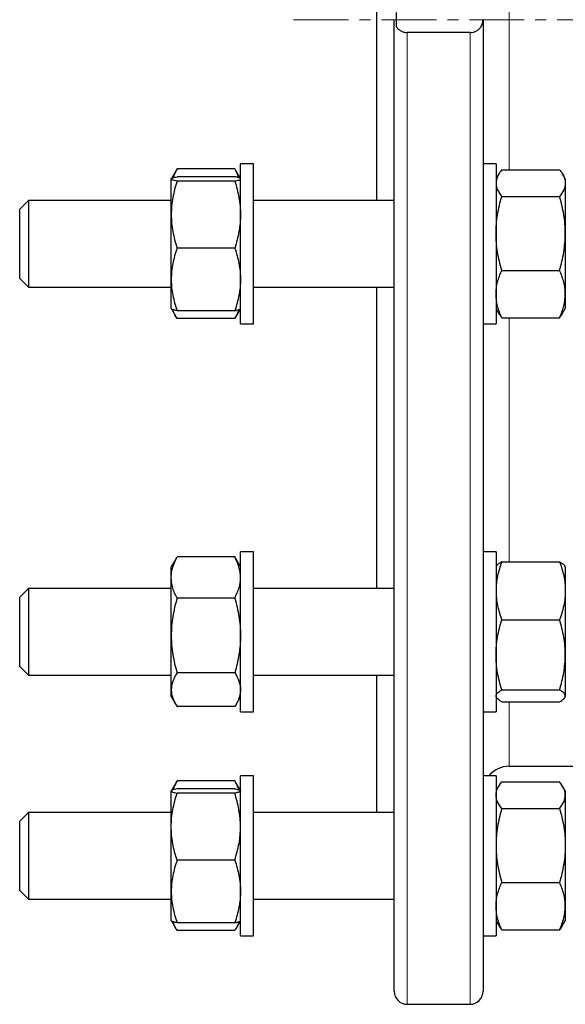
# Model space of a CAD drawing. Header units: millimetres. Extents: x 108 to 1084, y 38 to 949.
# Tile 6 of 9: x 724 to 850, y 480 to 707. Entities that reach past the tile are written whole.
import ezdxf

# ---------------------------------------------------------------- set-up
doc = ezdxf.new("R2010")
doc.units = ezdxf.units.MM
doc.linetypes.add('CENTERX2', pattern=[20.32, 12.7, -2.54, 2.54, -2.54])
doc.layers.add('FORMAT', color=7, linetype='Continuous')

msp = doc.modelspace()

# ---------------------------------------------------------------- linework, layer by layer
at = {"color": 7, "linetype": 'Continuous', "lineweight": 25}
for p, q in [((806.07, 665.24), (806.07, 748.77)), ((810.57, 705.35), (810.57, 708.66)), ((810.07, 482.51), (810.07, 707.01)), ((830.57, 707.01), (830.57, 482.51)), ((827.57, 704.03), (813.07, 704.03)), ((777.57, 673.74), (774.57, 673.74)), ((774.57, 638.42), (774.57, 673.74)), ((777.57, 638.42), (777.57, 673.74)), ((833.57, 673.74), (830.57, 673.74)), ((833.57, 673.74), (833.57, 636.74)), ((759.61, 672.04), (758.59, 670.28)), ((759.61, 672.03), (759.91, 672.53)), ((773.23, 672.53), (759.91, 672.53)), ((773.53, 672.03), (773.23, 672.53)), ((774.55, 670.28), (773.54, 672.04)), ((834.18, 671.3), (833.57, 670.24)), ((834.91, 672.34), (848.23, 672.34)), ((849.57, 670.24), (848.96, 671.3)), ((758.59, 670.27), (758.57, 670.24)), ((758.57, 670.22), (758.57, 670.24)), ((758.57, 661.98), (758.57, 670.22)), ((773.23, 670.72), (759.91, 670.72)), ((773.23, 669.72), (759.91, 669.72)), ((774.57, 670.24), (774.56, 670.27)), ((849.57, 670.24), (849.57, 669.26)), ((849.57, 669.26), (849.57, 657.63)), ((725.57, 665.24), (723.57, 663.24)), ((758.57, 665.24), (725.57, 665.24)), ((725.57, 665.24), (725.57, 645.24)), ((810.07, 665.24), (777.57, 665.24)), ((834.91, 666.18), (848.23, 666.18)), ((723.57, 647.24), (723.57, 663.24)), ((758.57, 647.01), (758.57, 661.98)), ((849.57, 657.63), (849.57, 643.61)), ((773.23, 654.24), (759.91, 654.24)), ((834.91, 649.08), (848.23, 649.08)), ((723.57, 647.24), (725.57, 645.24)), ((758.57, 640.24), (758.57, 647.01)), ((725.57, 645.24), (758.57, 645.24)), ((777.57, 645.24), (810.07, 645.24)), ((806.07, 575.59), (806.07, 645.24)), ((849.57, 643.61), (849.57, 640.24)), ((758.57, 640.24), (758.59, 640.21)), ((758.59, 640.21), (759.6, 638.45)), ((773.23, 639.77), (759.91, 639.77)), ((773.54, 638.45), (774.55, 640.21)), ((774.55, 640.21), (774.57, 640.24)), ((833.57, 640.24), (834.18, 639.19)), ((848.96, 639.19), (849.57, 640.24)), ((773.23, 637.95), (759.91, 637.95)), ((774.57, 636.74), (774.57, 638.42)), ((777.57, 636.74), (777.57, 638.42)), ((834.91, 638.14), (848.23, 638.14)), ((774.57, 636.74), (777.57, 636.74)), ((830.57, 636.74), (833.57, 636.74)), ((759.62, 582.37), (759.91, 582.88)), ((773.23, 582.88), (759.91, 582.88)), ((773.53, 582.37), (773.23, 582.88)), ((777.57, 584.09), (774.57, 584.09)), ((774.57, 547.09), (774.57, 584.09)), ((777.57, 547.09), (777.57, 584.09)), ((833.57, 584.09), (830.57, 584.09)), ((833.57, 584.09), (833.57, 547.09)), ((759.61, 582.38), (758.57, 580.59)), ((758.57, 578.12), (758.57, 580.59)), ((774.57, 580.59), (773.54, 582.38)), ((833.69, 580.78), (833.57, 580.59)), ((834.91, 581.77), (848.23, 581.77)), ((849.57, 580.59), (849.46, 580.78)), ((849.57, 580.59), (849.57, 575.05)), ((758.57, 564.72), (758.57, 578.12)), ((725.57, 575.59), (723.57, 573.59)), ((758.57, 575.59), (725.57, 575.59)), ((725.57, 575.59), (725.57, 555.59)), ((810.07, 575.59), (777.57, 575.59)), ((723.57, 557.59), (723.57, 573.59)), ((773.23, 573.37), (759.91, 573.37)), ((849.57, 575.05), (849.57, 560.25)), ((834.91, 568.34), (848.23, 568.34)), ((758.57, 552.18), (758.57, 564.72)), ((849.57, 560.25), (849.57, 550.78)), ((723.57, 557.59), (725.57, 555.59)), ((725.57, 555.59), (758.57, 555.59)), ((773.23, 556.07), (759.91, 556.07)), ((777.57, 555.59), (810.07, 555.59)), ((806.07, 523.82), (806.07, 555.59)), ((758.57, 550.59), (758.57, 552.18)), ((758.57, 550.59), (759.61, 548.79)), ((773.54, 548.79), (774.57, 550.59)), ((833.57, 550.59), (833.69, 550.39)), ((834.91, 552.15), (848.23, 552.15)), ((849.46, 550.39), (849.57, 550.59)), ((849.57, 550.78), (849.57, 550.59)), ((773.23, 548.29), (759.91, 548.29)), ((834.91, 549.4), (848.23, 549.4)), ((774.57, 547.09), (777.57, 547.09)), ((830.57, 547.09), (833.57, 547.09)), ((836.57, 534.51), (883.01, 534.51)), ((759.61, 530.62), (758.6, 528.87)), ((759.62, 530.61), (759.91, 531.11)), ((773.23, 531.11), (759.91, 531.11)), ((773.53, 530.61), (773.23, 531.11)), ((774.54, 528.87), (773.54, 530.62)), ((777.57, 532.32), (774.57, 532.32)), ((774.57, 495.32), (774.57, 532.32)), ((777.57, 495.32), (777.57, 532.32)), ((833.57, 532.32), (830.57, 532.32)), ((833.57, 532.32), (833.57, 495.32)), ((834.91, 530.92), (848.23, 530.92)), ((758.59, 528.85), (758.57, 528.82)), ((758.57, 528.8), (758.57, 528.82)), ((758.57, 520.56), (758.57, 528.8)), ((773.23, 529.3), (759.91, 529.3)), ((773.23, 528.3), (759.91, 528.3)), ((774.57, 528.82), (774.55, 528.85)), ((834.18, 529.88), (833.57, 528.82)), ((849.57, 528.82), (848.96, 529.88)), ((849.57, 528.82), (849.57, 527.84)), ((849.57, 527.84), (849.57, 516.21)), ((725.57, 523.82), (723.57, 521.82)), ((758.57, 523.82), (725.57, 523.82)), ((725.57, 523.82), (725.57, 503.82)), ((810.07, 523.82), (777.57, 523.82)), ((834.91, 524.76), (848.23, 524.76)), ((723.57, 505.82), (723.57, 521.82)), ((758.57, 505.58), (758.57, 520.56)), ((849.57, 516.21), (849.57, 502.19)), ((773.23, 512.82), (759.91, 512.82)), ((834.91, 507.66), (848.23, 507.66)), ((723.57, 505.82), (725.57, 503.82)), ((758.57, 498.82), (758.57, 505.58)), ((725.57, 503.82), (758.57, 503.82)), ((777.57, 503.82), (810.07, 503.82)), ((849.57, 502.19), (849.57, 498.82)), ((758.57, 498.82), (758.59, 498.79)), ((758.59, 498.79), (759.61, 497.03)), ((773.23, 498.35), (759.91, 498.35)), ((773.54, 497.03), (774.55, 498.79)), ((774.55, 498.79), (774.57, 498.82)), ((833.57, 498.82), (834.18, 497.76)), ((848.96, 497.76), (849.57, 498.82)), ((773.23, 496.53), (759.91, 496.53)), ((834.91, 496.72), (848.23, 496.72)), ((774.57, 495.32), (777.57, 495.32)), ((830.57, 495.32), (833.57, 495.32)), ((813.07, 479.51), (827.57, 479.51))]:
    msp.add_line(p, q, dxfattribs=at)
at = {"color": 8, "linetype": 'Continuous', "lineweight": 18}
for p, q in [((836.57, 742.58), (836.57, 672.34)), ((813.07, 704.03), (813.07, 479.51)), ((827.57, 479.51), (827.57, 704.03)), ((836.57, 638.14), (836.57, 581.77)), ((836.57, 549.4), (836.57, 534.51))]:
    msp.add_line(p, q, dxfattribs=at)
at = {"color": 7, "linetype": 'Continuous', "lineweight": 25}
for centre, radius, start, end in [((836.57, 528.51), 6, 90, 140.5202), ((813.07, 482.51), 3, 180, 270), ((827.57, 482.51), 3, 270, 360)]:
    msp.add_arc(centre, radius, start, end, dxfattribs=at)
for points, knots in [([(810.57, 705.35), (810.69, 705.18), (810.83, 705.01), (811.15, 704.7), (811.34, 704.56), (811.66, 704.37), (811.77, 704.32), (812.01, 704.22), (812.13, 704.17), (812.52, 704.07), (812.79, 704.03), (813.07, 704.03)], [0, 0, 0, 0, 0.25, 0.25, 0.5, 0.5, 0.625, 0.625, 0.75, 0.75, 1, 1, 1, 1]), ([(827.57, 704.03), (827.81, 704.03), (828.05, 704.05), (828.5, 704.16), (828.71, 704.24), (829.11, 704.43), (829.28, 704.55), (829.6, 704.8), (829.74, 704.94), (830.11, 705.37), (830.28, 705.68), (830.52, 706.34), (830.57, 706.67), (830.57, 707.01)], [0, 0, 0, 0, 0.125, 0.125, 0.25, 0.25, 0.375, 0.375, 0.5, 0.5, 0.75, 0.75, 1, 1, 1, 1]), ([(759.91, 672.53), (759.78, 672.28), (759.52, 671.77), (759.23, 671.09), (759.09, 670.67), (759.04, 670.5)], [0, 0, 0, 0, 0.381898, 0.763903, 1, 1, 1, 1]), ([(773.23, 672.53), (773.36, 672.28), (773.62, 671.77), (773.91, 671.09), (774.05, 670.67), (774.1, 670.5)], [0, 0, 0, 0, 0.381898, 0.763903, 1, 1, 1, 1]), ([(834.91, 672.34), (834.71, 672.09), (834.52, 671.84), (834.19, 671.33), (834.05, 671.07), (833.7, 670.3), (833.57, 669.78), (833.57, 669.26)], [0, 0, 0, 0, 0.25, 0.25, 0.5, 0.5, 1, 1, 1, 1]), ([(848.23, 672.34), (848.43, 672.09), (848.62, 671.84), (848.95, 671.33), (849.1, 671.07), (849.45, 670.3), (849.57, 669.78), (849.57, 669.26)], [0, 0, 0, 0, 0.25, 0.25, 0.5, 0.5, 1, 1, 1, 1]), ([(758.57, 670.22), (758.57, 670.26), (758.6, 670.3), (758.73, 670.39), (758.82, 670.43), (759.17, 670.56), (759.51, 670.64), (759.91, 670.72)], [0, 0, 0, 0, 0.25, 0.25, 0.5, 0.5, 1, 1, 1, 1]), ([(759.91, 669.72), (759.71, 669.76), (759.52, 669.8), (759.19, 669.88), (759.05, 669.92), (758.7, 670.05), (758.57, 670.13), (758.57, 670.22)], [0, 0, 0, 0, 0.25, 0.25, 0.5, 0.5, 1, 1, 1, 1]), ([(759.91, 669.72), (759.5, 668.45), (759.17, 667.18), (758.7, 664.6), (758.57, 663.3), (758.57, 661.98)], [0, 0, 0, 0, 0.5, 0.5, 1, 1, 1, 1]), ([(774.55, 670.27), (774.55, 670.27), (774.54, 670.3), (774.46, 670.36), (774.29, 670.45), (774.01, 670.54), (773.66, 670.63), (773.38, 670.69), (773.23, 670.72)], [0, 0, 0, 0, 0.039319, 0.188352, 0.390253, 0.592174, 0.796078, 1, 1, 1, 1]), ([(773.23, 669.72), (773.43, 669.76), (773.62, 669.8), (773.95, 669.88), (774.1, 669.92), (774.45, 670.05), (774.57, 670.13), (774.57, 670.22)], [0, 0, 0, 0, 0.25, 0.25, 0.5, 0.5, 1, 1, 1, 1]), ([(773.23, 669.72), (773.64, 668.45), (773.98, 667.18), (774.44, 664.6), (774.57, 663.3), (774.57, 661.98)], [0, 0, 0, 0, 0.5, 0.5, 1, 1, 1, 1]), ([(833.57, 669.26), (833.57, 669), (833.6, 668.74), (833.73, 668.21), (833.82, 667.95), (834.17, 667.18), (834.51, 666.68), (834.91, 666.18)], [0, 0, 0, 0, 0.25, 0.25, 0.5, 0.5, 1, 1, 1, 1]), ([(849.57, 669.26), (849.57, 669), (849.54, 668.74), (849.42, 668.21), (849.32, 667.95), (848.97, 667.18), (848.64, 666.68), (848.23, 666.18)], [0, 0, 0, 0, 0.25, 0.25, 0.5, 0.5, 1, 1, 1, 1]), ([(833.57, 657.63), (833.57, 658.35), (833.6, 659.08), (833.73, 660.52), (833.82, 661.24), (834.17, 663.38), (834.5, 664.78), (834.91, 666.18)], [0, 0, 0, 0, 0.25, 0.25, 0.5, 0.5, 1, 1, 1, 1]), ([(849.57, 657.63), (849.57, 658.35), (849.54, 659.08), (849.42, 660.52), (849.33, 661.24), (848.98, 663.38), (848.64, 664.78), (848.23, 666.18)], [0, 0, 0, 0, 0.25, 0.25, 0.5, 0.5, 1, 1, 1, 1]), ([(758.57, 661.98), (758.57, 661.32), (758.6, 660.66), (758.73, 659.36), (758.82, 658.71), (759.17, 656.78), (759.5, 655.51), (759.91, 654.24)], [0, 0, 0, 0, 0.25, 0.25, 0.5, 0.5, 1, 1, 1, 1]), ([(774.57, 661.98), (774.57, 661.32), (774.54, 660.66), (774.42, 659.36), (774.33, 658.71), (773.98, 656.78), (773.64, 655.51), (773.23, 654.24)], [0, 0, 0, 0, 0.25, 0.25, 0.5, 0.5, 1, 1, 1, 1]), ([(834.91, 649.08), (834.5, 650.48), (834.17, 651.88), (833.7, 654.73), (833.57, 656.17), (833.57, 657.63)], [0, 0, 0, 0, 0.5, 0.5, 1, 1, 1, 1]), ([(848.23, 649.08), (848.64, 650.48), (848.98, 651.88), (849.44, 654.73), (849.57, 656.17), (849.57, 657.63)], [0, 0, 0, 0, 0.5, 0.5, 1, 1, 1, 1]), ([(759.91, 654.24), (759.5, 653.06), (759.17, 651.87), (758.7, 649.46), (758.57, 648.24), (758.57, 647.01)], [0, 0, 0, 0, 0.5, 0.5, 1, 1, 1, 1]), ([(773.23, 654.24), (773.64, 653.06), (773.98, 651.87), (774.44, 649.46), (774.57, 648.24), (774.57, 647.01)], [0, 0, 0, 0, 0.5, 0.5, 1, 1, 1, 1]), ([(833.57, 643.61), (833.57, 644.07), (833.6, 644.54), (833.73, 645.46), (833.82, 645.92), (834.17, 647.29), (834.5, 648.18), (834.91, 649.08)], [0, 0, 0, 0, 0.25, 0.25, 0.5, 0.5, 1, 1, 1, 1]), ([(849.57, 643.61), (849.57, 644.07), (849.54, 644.54), (849.42, 645.46), (849.33, 645.92), (848.98, 647.29), (848.64, 648.18), (848.23, 649.08)], [0, 0, 0, 0, 0.25, 0.25, 0.5, 0.5, 1, 1, 1, 1]), ([(758.57, 647.01), (758.57, 646.39), (758.6, 645.77), (758.73, 644.55), (758.82, 643.95), (759.17, 642.14), (759.5, 640.95), (759.91, 639.77)], [0, 0, 0, 0, 0.25, 0.25, 0.5, 0.5, 1, 1, 1, 1]), ([(774.57, 647.01), (774.57, 646.39), (774.54, 645.77), (774.42, 644.55), (774.33, 643.95), (773.98, 642.14), (773.64, 640.95), (773.23, 639.77)], [0, 0, 0, 0, 0.25, 0.25, 0.5, 0.5, 1, 1, 1, 1]), ([(834.91, 638.14), (834.5, 639.04), (834.17, 639.94), (833.7, 641.76), (833.57, 642.68), (833.57, 643.61)], [0, 0, 0, 0, 0.5, 0.5, 1, 1, 1, 1]), ([(848.23, 638.14), (848.64, 639.04), (848.98, 639.94), (849.44, 641.76), (849.57, 642.68), (849.57, 643.61)], [0, 0, 0, 0, 0.5, 0.5, 1, 1, 1, 1]), ([(759.91, 639.77), (759.81, 639.79), (759.61, 639.83), (759.3, 639.9), (759, 639.99), (758.76, 640.08), (758.62, 640.16), (758.6, 640.2), (758.6, 640.22)], [0, 0, 0, 0, 0.142612, 0.285333, 0.490112, 0.69487, 0.902162, 1, 1, 1, 1]), ([(759.91, 637.95), (759.81, 638.11), (759.61, 638.44), (759.3, 639.01), (759.05, 639.54), (758.93, 639.91), (758.89, 640.04)], [0, 0, 0, 0, 0.237609, 0.475398, 0.816585, 1, 1, 1, 1]), ([(773.23, 639.77), (773.33, 639.79), (773.54, 639.83), (773.84, 639.9), (774.14, 639.99), (774.38, 640.08), (774.52, 640.16), (774.54, 640.2), (774.54, 640.22)], [0, 0, 0, 0, 0.142612, 0.285333, 0.490112, 0.69487, 0.902162, 1, 1, 1, 1]), ([(773.23, 637.95), (773.33, 638.11), (773.54, 638.44), (773.84, 639.01), (774.1, 639.54), (774.21, 639.91), (774.25, 640.04)], [0, 0, 0, 0, 0.237609, 0.475398, 0.816585, 1, 1, 1, 1]), ([(834.18, 639.19), (834.28, 639.03), (834.49, 638.67), (834.77, 638.33), (834.91, 638.14)], [0, 0, 0, 0, 0.467604, 1, 1, 1, 1]), ([(848.96, 639.19), (848.86, 639.03), (848.65, 638.67), (848.38, 638.33), (848.23, 638.14)], [0, 0, 0, 0, 0.467604, 1, 1, 1, 1]), ([(758.57, 578.12), (758.57, 578.52), (758.6, 578.93), (758.73, 579.74), (758.82, 580.14), (759.17, 581.33), (759.51, 582.11), (759.91, 582.88)], [0, 0, 0, 0, 0.25, 0.25, 0.5, 0.5, 1, 1, 1, 1]), ([(774.57, 578.12), (774.57, 578.52), (774.54, 578.93), (774.42, 579.74), (774.32, 580.14), (773.97, 581.33), (773.64, 582.11), (773.23, 582.88)], [0, 0, 0, 0, 0.25, 0.25, 0.5, 0.5, 1, 1, 1, 1]), ([(834.91, 581.77), (834.71, 581.23), (834.52, 580.67), (834.19, 579.56), (834.05, 579), (833.7, 577.32), (833.57, 576.19), (833.57, 575.05)], [0, 0, 0, 0, 0.25, 0.25, 0.5, 0.5, 1, 1, 1, 1]), ([(834.91, 581.77), (834.78, 581.7), (834.52, 581.55), (834.2, 581.32), (833.93, 581.1), (833.76, 580.91), (833.71, 580.81), (833.69, 580.78)], [0, 0, 0, 0, 0.227781, 0.455626, 0.683352, 0.915379, 1, 1, 1, 1]), ([(848.23, 581.77), (848.43, 581.23), (848.62, 580.67), (848.95, 579.56), (849.1, 579), (849.45, 577.32), (849.57, 576.19), (849.57, 575.05)], [0, 0, 0, 0, 0.25, 0.25, 0.5, 0.5, 1, 1, 1, 1]), ([(848.23, 581.77), (848.36, 581.7), (848.62, 581.55), (848.95, 581.32), (849.21, 581.1), (849.38, 580.91), (849.44, 580.81), (849.45, 580.78)], [0, 0, 0, 0, 0.227781, 0.455626, 0.683352, 0.915379, 1, 1, 1, 1]), ([(759.91, 573.37), (759.71, 573.75), (759.52, 574.14), (759.19, 574.93), (759.05, 575.33), (758.7, 576.52), (758.57, 577.32), (758.57, 578.12)], [0, 0, 0, 0, 0.25, 0.25, 0.5, 0.5, 1, 1, 1, 1]), ([(773.23, 573.37), (773.43, 573.75), (773.62, 574.14), (773.95, 574.93), (774.1, 575.33), (774.45, 576.52), (774.57, 577.32), (774.57, 578.12)], [0, 0, 0, 0, 0.25, 0.25, 0.5, 0.5, 1, 1, 1, 1]), ([(759.91, 573.37), (759.5, 571.95), (759.17, 570.53), (758.7, 567.65), (758.57, 566.19), (758.57, 564.72)], [0, 0, 0, 0, 0.5, 0.5, 1, 1, 1, 1]), ([(773.23, 573.37), (773.64, 571.95), (773.98, 570.53), (774.44, 567.65), (774.57, 566.19), (774.57, 564.72)], [0, 0, 0, 0, 0.5, 0.5, 1, 1, 1, 1]), ([(833.57, 575.05), (833.57, 574.49), (833.6, 573.92), (833.73, 572.77), (833.82, 572.21), (834.17, 570.52), (834.51, 569.42), (834.91, 568.34)], [0, 0, 0, 0, 0.25, 0.25, 0.5, 0.5, 1, 1, 1, 1]), ([(849.57, 575.05), (849.57, 574.49), (849.54, 573.92), (849.42, 572.77), (849.32, 572.21), (848.97, 570.52), (848.64, 569.42), (848.23, 568.34)], [0, 0, 0, 0, 0.25, 0.25, 0.5, 0.5, 1, 1, 1, 1]), ([(833.57, 560.25), (833.57, 560.93), (833.6, 561.62), (833.73, 562.99), (833.82, 563.66), (834.17, 565.69), (834.5, 567.02), (834.91, 568.34)], [0, 0, 0, 0, 0.25, 0.25, 0.5, 0.5, 1, 1, 1, 1]), ([(849.57, 560.25), (849.57, 560.93), (849.54, 561.62), (849.42, 562.99), (849.33, 563.66), (848.98, 565.69), (848.64, 567.02), (848.23, 568.34)], [0, 0, 0, 0, 0.25, 0.25, 0.5, 0.5, 1, 1, 1, 1]), ([(758.57, 564.72), (758.57, 563.99), (758.6, 563.25), (758.73, 561.79), (758.82, 561.07), (759.17, 558.91), (759.5, 557.49), (759.91, 556.07)], [0, 0, 0, 0, 0.25, 0.25, 0.5, 0.5, 1, 1, 1, 1]), ([(774.57, 564.72), (774.57, 563.99), (774.54, 563.25), (774.42, 561.79), (774.33, 561.07), (773.98, 558.91), (773.64, 557.49), (773.23, 556.07)], [0, 0, 0, 0, 0.25, 0.25, 0.5, 0.5, 1, 1, 1, 1]), ([(834.91, 552.15), (834.5, 553.48), (834.17, 554.81), (833.7, 557.51), (833.57, 558.87), (833.57, 560.25)], [0, 0, 0, 0, 0.5, 0.5, 1, 1, 1, 1]), ([(848.23, 552.15), (848.64, 553.48), (848.98, 554.81), (849.44, 557.51), (849.57, 558.87), (849.57, 560.25)], [0, 0, 0, 0, 0.5, 0.5, 1, 1, 1, 1]), ([(759.91, 556.07), (759.5, 555.44), (759.17, 554.8), (758.7, 553.5), (758.57, 552.85), (758.57, 552.18)], [0, 0, 0, 0, 0.5, 0.5, 1, 1, 1, 1]), ([(773.23, 556.07), (773.64, 555.44), (773.98, 554.8), (774.44, 553.5), (774.57, 552.85), (774.57, 552.18)], [0, 0, 0, 0, 0.5, 0.5, 1, 1, 1, 1]), ([(758.57, 552.18), (758.57, 551.85), (758.6, 551.52), (758.73, 550.87), (758.82, 550.54), (759.17, 549.57), (759.5, 548.93), (759.91, 548.29)], [0, 0, 0, 0, 0.25, 0.25, 0.5, 0.5, 1, 1, 1, 1]), ([(774.57, 552.18), (774.57, 551.85), (774.54, 551.52), (774.42, 550.87), (774.33, 550.54), (773.98, 549.57), (773.64, 548.93), (773.23, 548.29)], [0, 0, 0, 0, 0.25, 0.25, 0.5, 0.5, 1, 1, 1, 1]), ([(833.57, 550.78), (833.57, 550.89), (833.6, 551.01), (833.73, 551.24), (833.82, 551.36), (834.17, 551.7), (834.5, 551.93), (834.91, 552.15)], [0, 0, 0, 0, 0.25, 0.25, 0.5, 0.5, 1, 1, 1, 1]), ([(834.91, 549.4), (834.5, 549.62), (834.17, 549.85), (833.7, 550.31), (833.57, 550.54), (833.57, 550.78)], [0, 0, 0, 0, 0.5, 0.5, 1, 1, 1, 1]), ([(849.57, 550.78), (849.57, 550.89), (849.54, 551.01), (849.42, 551.24), (849.33, 551.36), (848.98, 551.7), (848.64, 551.93), (848.23, 552.15)], [0, 0, 0, 0, 0.25, 0.25, 0.5, 0.5, 1, 1, 1, 1]), ([(848.23, 549.4), (848.64, 549.62), (848.98, 549.85), (849.44, 550.31), (849.57, 550.54), (849.57, 550.78)], [0, 0, 0, 0, 0.5, 0.5, 1, 1, 1, 1]), ([(759.91, 531.11), (759.78, 530.86), (759.52, 530.35), (759.23, 529.67), (759.09, 529.24), (759.04, 529.08)], [0, 0, 0, 0, 0.38201, 0.764129, 1, 1, 1, 1]), ([(773.23, 531.11), (773.36, 530.86), (773.62, 530.35), (773.91, 529.67), (774.05, 529.24), (774.1, 529.08)], [0, 0, 0, 0, 0.38201, 0.764129, 1, 1, 1, 1]), ([(833.57, 527.84), (833.57, 528.1), (833.6, 528.36), (833.73, 528.88), (833.82, 529.14), (834.17, 529.91), (834.5, 530.42), (834.91, 530.92)], [0, 0, 0, 0, 0.25, 0.25, 0.5, 0.5, 1, 1, 1, 1]), ([(849.57, 527.84), (849.57, 528.1), (849.54, 528.36), (849.42, 528.88), (849.33, 529.14), (848.98, 529.91), (848.64, 530.42), (848.23, 530.92)], [0, 0, 0, 0, 0.25, 0.25, 0.5, 0.5, 1, 1, 1, 1]), ([(759.91, 529.3), (759.5, 529.21), (759.17, 529.13), (758.7, 528.97), (758.57, 528.88), (758.57, 528.8)], [0, 0, 0, 0, 0.5, 0.5, 1, 1, 1, 1]), ([(758.57, 528.8), (758.57, 528.75), (758.6, 528.71), (758.73, 528.63), (758.82, 528.59), (759.17, 528.46), (759.5, 528.38), (759.91, 528.3)], [0, 0, 0, 0, 0.25, 0.25, 0.5, 0.5, 1, 1, 1, 1]), ([(758.57, 520.56), (758.57, 521.21), (758.6, 521.87), (758.73, 523.19), (758.82, 523.84), (759.17, 525.78), (759.51, 527.05), (759.91, 528.3)], [0, 0, 0, 0, 0.25, 0.25, 0.5, 0.5, 1, 1, 1, 1]), ([(773.23, 529.3), (773.36, 529.27), (773.62, 529.22), (773.95, 529.13), (774.22, 529.05), (774.41, 528.97), (774.53, 528.9), (774.54, 528.86), (774.55, 528.85)], [0, 0, 0, 0, 0.183182, 0.366417, 0.549556, 0.736153, 0.922869, 1, 1, 1, 1]), ([(774.57, 528.8), (774.57, 528.75), (774.54, 528.71), (774.42, 528.63), (774.33, 528.59), (773.98, 528.46), (773.64, 528.38), (773.23, 528.3)], [0, 0, 0, 0, 0.25, 0.25, 0.5, 0.5, 1, 1, 1, 1]), ([(774.57, 520.56), (774.57, 521.21), (774.54, 521.87), (774.42, 523.19), (774.32, 523.84), (773.97, 525.78), (773.64, 527.05), (773.23, 528.3)], [0, 0, 0, 0, 0.25, 0.25, 0.5, 0.5, 1, 1, 1, 1]), ([(834.91, 524.76), (834.5, 525.26), (834.17, 525.77), (833.7, 526.79), (833.57, 527.31), (833.57, 527.84)], [0, 0, 0, 0, 0.5, 0.5, 1, 1, 1, 1]), ([(848.23, 524.76), (848.64, 525.26), (848.98, 525.77), (849.44, 526.79), (849.57, 527.31), (849.57, 527.84)], [0, 0, 0, 0, 0.5, 0.5, 1, 1, 1, 1]), ([(834.91, 524.76), (834.71, 524.06), (834.52, 523.36), (834.19, 521.94), (834.05, 521.23), (833.7, 519.09), (833.57, 517.65), (833.57, 516.21)], [0, 0, 0, 0, 0.25, 0.25, 0.5, 0.5, 1, 1, 1, 1]), ([(848.23, 524.76), (848.43, 524.06), (848.62, 523.36), (848.95, 521.94), (849.1, 521.23), (849.45, 519.09), (849.57, 517.65), (849.57, 516.21)], [0, 0, 0, 0, 0.25, 0.25, 0.5, 0.5, 1, 1, 1, 1]), ([(759.91, 512.82), (759.71, 513.45), (759.52, 514.09), (759.19, 515.37), (759.05, 516.02), (758.7, 517.95), (758.57, 519.25), (758.57, 520.56)], [0, 0, 0, 0, 0.25, 0.25, 0.5, 0.5, 1, 1, 1, 1]), ([(773.23, 512.82), (773.43, 513.45), (773.62, 514.09), (773.95, 515.37), (774.1, 516.02), (774.45, 517.95), (774.57, 519.25), (774.57, 520.56)], [0, 0, 0, 0, 0.25, 0.25, 0.5, 0.5, 1, 1, 1, 1]), ([(833.57, 516.21), (833.57, 515.48), (833.6, 514.76), (833.73, 513.3), (833.82, 512.58), (834.17, 510.44), (834.51, 509.04), (834.91, 507.66)], [0, 0, 0, 0, 0.25, 0.25, 0.5, 0.5, 1, 1, 1, 1]), ([(849.57, 516.21), (849.57, 515.48), (849.54, 514.76), (849.42, 513.3), (849.32, 512.58), (848.97, 510.44), (848.64, 509.04), (848.23, 507.66)], [0, 0, 0, 0, 0.25, 0.25, 0.5, 0.5, 1, 1, 1, 1]), ([(759.91, 512.82), (759.5, 511.64), (759.17, 510.45), (758.7, 508.04), (758.57, 506.82), (758.57, 505.58)], [0, 0, 0, 0, 0.5, 0.5, 1, 1, 1, 1]), ([(773.23, 512.82), (773.64, 511.64), (773.98, 510.45), (774.44, 508.04), (774.57, 506.82), (774.57, 505.58)], [0, 0, 0, 0, 0.5, 0.5, 1, 1, 1, 1]), ([(833.57, 502.19), (833.57, 502.65), (833.6, 503.12), (833.73, 504.04), (833.82, 504.5), (834.17, 505.86), (834.5, 506.76), (834.91, 507.66)], [0, 0, 0, 0, 0.25, 0.25, 0.5, 0.5, 1, 1, 1, 1]), ([(849.57, 502.19), (849.57, 502.65), (849.54, 503.12), (849.42, 504.04), (849.33, 504.5), (848.98, 505.86), (848.64, 506.76), (848.23, 507.66)], [0, 0, 0, 0, 0.25, 0.25, 0.5, 0.5, 1, 1, 1, 1]), ([(758.57, 505.58), (758.57, 504.97), (758.6, 504.35), (758.73, 503.13), (758.82, 502.53), (759.17, 500.72), (759.5, 499.53), (759.91, 498.35)], [0, 0, 0, 0, 0.25, 0.25, 0.5, 0.5, 1, 1, 1, 1]), ([(774.57, 505.58), (774.57, 504.97), (774.54, 504.35), (774.42, 503.13), (774.33, 502.53), (773.98, 500.72), (773.64, 499.53), (773.23, 498.35)], [0, 0, 0, 0, 0.25, 0.25, 0.5, 0.5, 1, 1, 1, 1]), ([(834.91, 496.72), (834.5, 497.62), (834.17, 498.52), (833.7, 500.34), (833.57, 501.26), (833.57, 502.19)], [0, 0, 0, 0, 0.5, 0.5, 1, 1, 1, 1]), ([(848.23, 496.72), (848.64, 497.62), (848.98, 498.52), (849.44, 500.34), (849.57, 501.26), (849.57, 502.19)], [0, 0, 0, 0, 0.5, 0.5, 1, 1, 1, 1]), ([(759.91, 498.35), (759.78, 498.37), (759.52, 498.43), (759.2, 498.51), (758.92, 498.59), (758.73, 498.68), (758.62, 498.74), (758.6, 498.78), (758.6, 498.8)], [0, 0, 0, 0, 0.183182, 0.366417, 0.549556, 0.736153, 0.922869, 1, 1, 1, 1]), ([(758.88, 498.61), (758.91, 498.52), (759.04, 498.12), (759.37, 497.42), (759.73, 496.83), (759.91, 496.53)], [0, 0, 0, 0, 0.132809, 0.566363, 1, 1, 1, 1]), ([(773.23, 498.35), (773.36, 498.37), (773.62, 498.43), (773.95, 498.51), (774.22, 498.59), (774.41, 498.68), (774.53, 498.74), (774.54, 498.78), (774.55, 498.8)], [0, 0, 0, 0, 0.183182, 0.366417, 0.549556, 0.736153, 0.922869, 1, 1, 1, 1]), ([(774.26, 498.61), (774.23, 498.52), (774.1, 498.12), (773.77, 497.42), (773.41, 496.83), (773.23, 496.53)], [0, 0, 0, 0, 0.132809, 0.566363, 1, 1, 1, 1]), ([(834.19, 497.77), (834.26, 497.66), (834.45, 497.3), (834.72, 496.96), (834.91, 496.72)], [0, 0, 0, 0, 0.319957, 1, 1, 1, 1]), ([(848.95, 497.77), (848.89, 497.66), (848.69, 497.3), (848.42, 496.96), (848.23, 496.72)], [0, 0, 0, 0, 0.319957, 1, 1, 1, 1])]:
    msp.add_open_spline(points, degree=3, knots=knots, dxfattribs=at)
at = {"layer": 'FORMAT', "linetype": 'CENTERX2', "lineweight": 18}
msp.add_line((786.77, 707.01), (1018.21, 707.01), dxfattribs=at)

doc.saveas('drawing.dxf')
